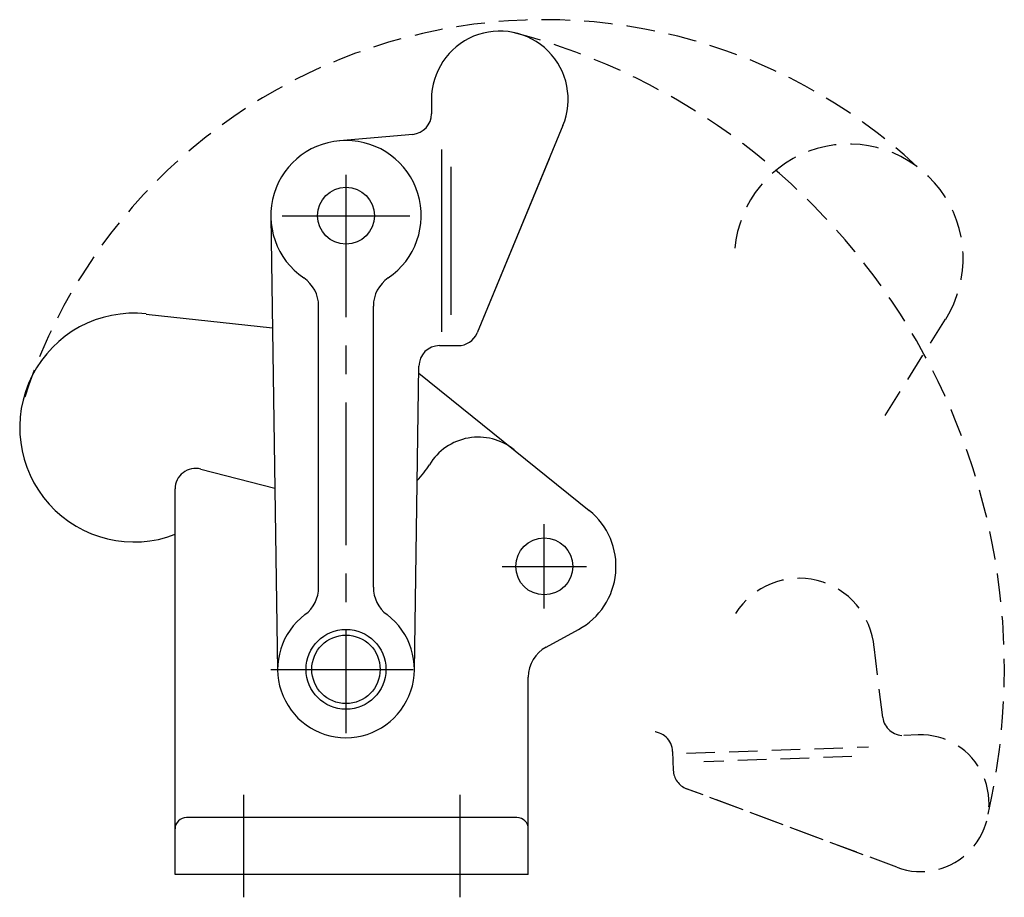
# Model space of a CAD drawing. Extents: x -347.5 to -261.1, y 116.4 to 193.4.
import ezdxf

# ---------------------------------------------------------------- set-up
doc = ezdxf.new("R2010")
doc.units = 0
doc.header["$LTSCALE"] = 10
doc.linetypes.add('CENTER', pattern=[2, 1.25, -0.25, 0.25, -0.25])
doc.linetypes.add('HIDDEN', pattern=[0.375, 0.25, -0.125])
doc.layers.get('0').update_dxf_attribs({"linetype": 'CONTINUOUS'})
doc.layers.add('BRAUER-1', color=1, linetype='CENTER')
doc.layers.add('BRAUER-5', color=4, linetype='HIDDEN')

msp = doc.modelspace()

# ---------------------------------------------------------------- linework, layer by layer
for p, q in [((-311.36609, 186.401827), (-311.36609, 185.132599)), ((-299.822813, 184.105726), (-307.358488, 165.912997)), ((-313.00921, 183.339448), (-319.441317, 182.776712)), ((-310.462191, 166.001827), (-310.462191, 182.001827)), ((-301.027295, 181.19785), (-307.358488, 165.912997)), ((-309.662191, 180.501827), (-309.662191, 167.501827)), ((-325.465355, 176.103321), (-324.865422, 136.312275)), ((-325.465355, 176.103321), (-324.865422, 136.312275)), ((-321.26609, 143.601827), (-321.26609, 168.264573)), ((-316.46609, 143.601827), (-316.46609, 168.264573)), ((-336.401662, 167.55527), (-325.320045, 166.368648)), ((-310.662191, 164.801827), (-309.021471, 164.801827)), ((-312.866758, 136.312275), (-312.462191, 163.001827)), ((-312.471384, 162.399429), (-297.51185, 150.338313)), ((-331.619749, 153.977359), (-325.110209, 152.31117)), ((-333.86609, 118.401827), (-333.86609, 152.233575)), ((-301.29576, 138.360094), (-298.463784, 139.895221)), ((-302.86609, 118.401827), (-302.86609, 135.722663)), ((-303.86609, 123.401827), (-332.86609, 123.401827)), ((-302.86609, 118.401827), (-333.86609, 118.401827))]:
    msp.add_line(p, q)
for centre, radius in [((-318.86609, 176.201827), 2.5), ((-301.46609, 145.433827), 2.5), ((-318.86609, 136.401827), 3.5), ((-318.86609, 136.401827), 3)]:
    msp.add_circle(centre, radius)
for centre, radius, start, end in [((-305.36609, 186.401827), 6, 337.500003, 180), ((-313.16609, 185.132599), 1.8, 275, 0), ((-318.86609, 176.201827), 6.6, 304.228858, 235.771136), ((-324.26609, 168.264573), 3, 0, 55.771133), ((-313.46609, 168.264573), 3, 124.228886, 180), ((-337.46609, 157.614793), 10.038633, 83.888044, 291.127833), ((-309.021471, 166.601827), 1.8, 270, 337.500003), ((-310.662191, 163.001827), 1.8, 90, 180), ((-307.258855, 151.77414), 5, 51.122522, 148.934583), ((-332.06609, 152.233575), 1.8, 75.642753, 180), ((-317.966088, 158.224344), 7.499999, 315.550225, 328.934586), ((-301.46609, 145.433827), 6.3, 298.460747, 51.122514), ((-324.26609, 143.601827), 3, 306.869919, 0), ((-313.46609, 143.601827), 3, 180, 233.130103), ((-318.86609, 136.401827), 6, 126.869886, 53.1301), ((-299.86609, 135.722663), 3, 118.460744, 180), ((-332.86609, 122.401827), 1, 90, 180), ((-303.86609, 122.401827), 1, 0, 90)]:
    msp.add_arc(centre, radius, start, end)
at = {"layer": 'BRAUER-1'}
for p, q in [((-318.86609, 179.801827), (-318.86609, 130.801827)), ((-324.46609, 176.201827), (-313.26609, 176.201827)), ((-301.46609, 141.733827), (-301.46609, 149.133827)), ((-305.16609, 145.433827), (-297.76609, 145.433827)), ((-325.46609, 136.401827), (-312.26609, 136.401827)), ((-327.86609, 125.401827), (-327.86609, 116.401827)), ((-308.86609, 125.401827), (-308.86609, 116.401827))]:
    msp.add_line(p, q, dxfattribs=at)
at = {"layer": 'BRAUER-5'}
for p, q in [((-266.268722, 167.136308), (-272.193112, 157.696398)), ((-271.75266, 132.186614), (-272.583689, 138.89697)), ((-268.634803, 130.65137), (-269.903257, 130.607075)), ((-290.197079, 129.194071), (-290.139818, 127.554351)), ((-288.99083, 129.036072), (-273.000577, 129.594464)), ((-274.471743, 128.742602), (-287.463824, 128.288909)), ((-270.52665, 119.034992), (-288.971288, 125.93116)), ((-273.474791, 120.137257), (-288.971288, 125.93116))]:
    msp.add_line(p, q, dxfattribs=at)
for centre, radius, start, end in [((-301.46609, 145.433827), 47.966137, 46.976361, 162.426664), ((-318.86609, 136.401827), 57.778247, 347.290924, 75.290924), ((-274.736549, 172.450628), 10.038633, 327.888044, 175.127833), ((-279.090335, 137.790827), 6.6, 4.47129, 147.771136), ((-269.966076, 132.405979), 1.8, 187, 272), ((-291.995982, 129.131252), 1.8, 2, 92), ((-268.425406, 124.655025), 6, 249.500003, 92), ((-288.340915, 127.61717), 1.8, 182, 249.500003)]:
    msp.add_arc(centre, radius, start, end, dxfattribs=at)

doc.saveas('drawing.dxf')
